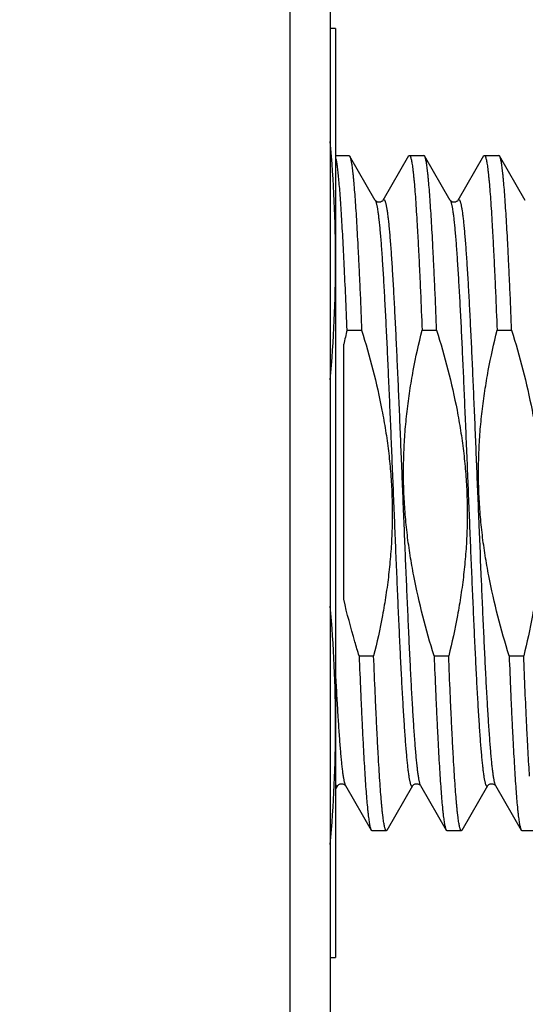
# Model space of a CAD drawing. Header units: inches. Extents: x 0 to 22, y 0 to 17.
# Tile 19 of 91: x 2.291 to 2.479, y 10.034 to 10.398. Entities that reach past the tile are written whole.
import ezdxf

# ---------------------------------------------------------------- set-up
doc = ezdxf.new("R2010")
doc.units = ezdxf.units.IN
doc.header["$LTSCALE"] = 1.21
doc.header["$MEASUREMENT"] = 0
doc.layers.get('0').update_dxf_attribs({"linetype": 'CONTINUOUS'})
doc.layers.add('DIMENSIONS', color=7, linetype='CONTINUOUS')
doc.styles.get("Standard").update_dxf_attribs({"font": 'txt', "width": 0.8})
doc.dimstyles.new('DIMSTYLE_1', dxfattribs={"dimtxt": 0.125, "dimasz": 0.18, "dimexe": 0.18, "dimexo": 0.0625, "dimgap": 0.09, "dimtad": 0, "dimtih": 1, "dimtoh": 1, "dimdec": 3, "dimzin": 4, "dimdsep": 46, "dimtxsty": 'STANDARD', "dimblk": '_FILLED', "dimblk1": '_FILLED', "dimblk2": '_FILLED', "dimcen": 0.09, "dimadec": 0, "dimazin": 0, "dimtp": 0.01, "dimtm": 0.01, "dimtfac": 1, "dimtdec": 3, "dimtofl": 0, "dimtmove": 0, "dimatfit": 3, "dimldrblk": '_FILLED', "dimfxl": 1, "dimtolj": 1, "dimtzin": 4, "dimarcsym": 0})

# ---------------------------------------------------------------- blocks, each defined once
blk = doc.blocks.new('*D33')
at = {"layer": 'DIMENSIONS', "color": 2, "linetype": 'CONTINUOUS'}
for p, q in [((2.9108722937, 12.569996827), (2.9108722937, 12.7788635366)), ((2.726503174, 12.4218790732), (2.9108722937, 12.569996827)), ((2.726503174, 9.7062492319), (2.726503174, 12.4218790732))]:
    blk.add_line(p, q, dxfattribs=at)
at = {"layer": 'DIMENSIONS', "color": 2, "linetype": 'CONTINUOUS', "insert": (2.8483722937, 12.8413635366), "char_height": 0.125, "width": 1.225, "attachment_point": 1, "rotation": 90, "line_spacing_factor": 0.9}
blk.add_mtext('.435{\\Ftxt.shx;\\W1.000000;\\H0.125000; }[11.05]', dxfattribs=at)
blk = doc.blocks.new('_FILLED')
at = {"color": 0, "linetype": 'BYBLOCK'}
blk.add_solid([(0, 0), (-1, 0.1736111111), (-1, -0.1736111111)], dxfattribs=at)

msp = doc.modelspace()

# ---------------------------------------------------------------- linework, layer by layer
at = {"color": 7, "linetype": 'CONTINUOUS'}
for p, q in [((2.391369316, 12.0913635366), (2.391369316, 7.9554535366)), ((2.406369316, 12.0773635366), (2.406369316, 7.9554535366)), ((2.408369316, 10.3948535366), (2.406369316, 10.3948535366)), ((2.408369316, 10.3948535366), (2.408369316, 10.0508535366)), ((2.408369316, 10.3478535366), (2.4132767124, 10.3478535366)), ((2.4132767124, 10.3478535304), (2.4135471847, 10.3476196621)), ((2.4230494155, 10.3311967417), (2.4135471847, 10.3476196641)), ((2.4353934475, 10.3476196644), (2.4258912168, 10.3311967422)), ((2.4353934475, 10.3476196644), (2.4356639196, 10.3478535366)), ((2.4356639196, 10.3478535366), (2.4410537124, 10.3478535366)), ((2.4413241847, 10.3476196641), (2.4410537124, 10.3478535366)), ((2.4508264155, 10.3311967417), (2.4413241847, 10.3476196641)), ((2.4631704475, 10.3476196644), (2.4536682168, 10.3311967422)), ((2.4631704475, 10.3476196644), (2.4634409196, 10.3478535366)), ((2.4634409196, 10.3478535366), (2.4688307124, 10.3478535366)), ((2.4691011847, 10.3476196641), (2.4688307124, 10.3478535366)), ((2.4786034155, 10.3311967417), (2.4691011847, 10.3476196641)), ((2.4230586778, 10.3311813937), (2.4230495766, 10.3311964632)), ((2.4508356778, 10.3311813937), (2.4508265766, 10.3311964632)), ((2.412606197, 10.2831424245), (2.4179959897, 10.2831424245)), ((2.440383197, 10.2831424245), (2.4457729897, 10.2831424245)), ((2.468160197, 10.2831424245), (2.4735499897, 10.2831424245)), ((2.411369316, 10.1834873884), (2.411369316, 10.2779332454)), ((2.4170561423, 10.1625646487), (2.422445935, 10.1625646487)), ((2.4448331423, 10.1625646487), (2.450222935, 10.1625646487)), ((2.4726101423, 10.1625646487), (2.477999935, 10.1625646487)), ((2.408369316, 10.1131424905), (2.4091609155, 10.1145103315)), ((2.4119550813, 10.1145816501), (2.4120027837, 10.1145102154)), ((2.4120027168, 10.114510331), (2.4215049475, 10.0980874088)), ((2.4274356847, 10.0980874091), (2.4369379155, 10.1145103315)), ((2.4397320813, 10.1145816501), (2.4397797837, 10.1145102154)), ((2.4397797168, 10.114510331), (2.4492819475, 10.0980874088)), ((2.4552126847, 10.0980874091), (2.4647149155, 10.1145103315)), ((2.4675090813, 10.1145816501), (2.4675567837, 10.1145102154)), ((2.4675567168, 10.114510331), (2.4770589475, 10.0980874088)), ((2.4215049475, 10.0980874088), (2.4217754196, 10.0978535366)), ((2.4217754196, 10.0978535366), (2.4271652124, 10.0978535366)), ((2.4274356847, 10.0980874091), (2.4271652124, 10.0978535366)), ((2.4492819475, 10.0980874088), (2.4495524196, 10.0978535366)), ((2.4495524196, 10.0978535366), (2.4549422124, 10.0978535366)), ((2.4552126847, 10.0980874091), (2.4549422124, 10.0978535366)), ((2.4770589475, 10.0980874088), (2.4773294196, 10.0978535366)), ((2.4773294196, 10.0978535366), (2.4827192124, 10.0978535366)), ((2.406369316, 10.0508535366), (2.408369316, 10.0508535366))]:
    msp.add_line(p, q, dxfattribs=at)
at = {"color": 9, "linetype": 'CONTINUOUS'}
for p, q in [((2.4117680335, 10.1150682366), (2.4119700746, 10.1145696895)), ((2.4674347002, 10.1147623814), (2.4675567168, 10.1145103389))]:
    msp.add_line(p, q, dxfattribs=at)
at = {"color": 7, "linetype": 'CONTINUOUS'}
for points in [[(2.4258912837, 10.3311968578), (2.4258355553, 10.3311147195), (2.425686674, 10.3309502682), (2.4253886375, 10.3307254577), (2.4249277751, 10.3305283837), (2.4244054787, 10.3304669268), (2.4238949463, 10.3305650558), (2.4234782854, 10.3307720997), (2.4232169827, 10.3309864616), (2.4230886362, 10.3311369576), (2.4230586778, 10.3311813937)], [(2.4536682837, 10.3311968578), (2.4536125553, 10.3311147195), (2.453463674, 10.3309502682), (2.4531656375, 10.3307254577), (2.4527047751, 10.3305283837), (2.4521824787, 10.3304669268), (2.4516719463, 10.3305650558), (2.4512552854, 10.3307720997), (2.4509939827, 10.3309864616), (2.4508656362, 10.3311369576), (2.4508356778, 10.3311813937)], [(2.4091610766, 10.1145106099), (2.4092001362, 10.1145701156), (2.4093284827, 10.1147206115), (2.4095897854, 10.1149349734), (2.4100064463, 10.1151420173), (2.4105169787, 10.1152401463), (2.4110392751, 10.1151786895), (2.4115001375, 10.1149816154)], [(2.4115001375, 10.1149816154), (2.411798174, 10.114756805), (2.4119550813, 10.1145816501)], [(2.4369380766, 10.1145106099), (2.4369771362, 10.1145701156), (2.4371054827, 10.1147206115), (2.4373667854, 10.1149349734), (2.4377834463, 10.1151420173), (2.4382939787, 10.1152401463), (2.4388162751, 10.1151786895), (2.4392771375, 10.1149816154)], [(2.4392771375, 10.1149816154), (2.439575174, 10.114756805), (2.4397320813, 10.1145816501)], [(2.4647150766, 10.1145106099), (2.4647541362, 10.1145701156), (2.4648824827, 10.1147206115), (2.4651437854, 10.1149349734), (2.4655604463, 10.1151420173), (2.4660709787, 10.1152401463), (2.4665932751, 10.1151786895), (2.4670541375, 10.1149816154)], [(2.4670541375, 10.1149816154), (2.467352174, 10.114756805), (2.4675090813, 10.1145816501)]]:
    msp.add_lwpolyline(points, dxfattribs=at)
for centre, radius, start, end in [((1.9068569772, 10.3084227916), 0.501514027, 0.0492108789, 5.0986937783), ((2.402292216, 10.3451444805), 0.0063870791, 16.1970900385, 17.9228116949), ((1.9068588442, 10.309284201), 0.5015121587, 354.9015249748, 359.9507981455), ((2.683578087, 10.2160507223), 0.2791541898, 166.0934373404, 167.1923528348), ((1.9068569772, 10.1364227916), 0.501514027, 0.0492108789, 5.0986937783), ((1.9068588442, 10.137284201), 0.5015121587, 354.9015249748, 359.9507981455)]:
    msp.add_arc(centre, radius, start, end, dxfattribs=at)
at = {"color": 9, "linetype": 'CONTINUOUS'}
for centre, radius, start, end in [((2.4134259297, 10.115331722), 0.0016432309, 207.6287302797, 209.9907061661), ((2.441181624, 10.1153199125), 0.0016188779, 207.8744121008, 210.0058192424)]:
    msp.add_arc(centre, radius, start, end, dxfattribs=at)
at = {"color": 7, "linetype": 'CONTINUOUS'}
for points, knots in [([(2.412606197, 10.2831424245), (2.4124380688, 10.2873067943), (2.4121055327, 10.2952971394), (2.411588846, 10.3067207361), (2.411146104, 10.3155342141), (2.4107872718, 10.3219610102), (2.4105272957, 10.3262734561), (2.4102675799, 10.3302248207), (2.4100081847, 10.3338013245), (2.4097492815, 10.3369905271), (2.4094909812, 10.3397813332), (2.4092675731, 10.3418526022), (2.4090858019, 10.3433026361), (2.4089559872, 10.3442338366), (2.408826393, 10.345059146), (2.4086970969, 10.3457779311), (2.4085681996, 10.3463896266), (2.4084741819, 10.3467596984), (2.4084257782, 10.3469261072)], [0, 0, 0, 0, 0.1954857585, 0.3751048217, 0.5363616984, 0.6093935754, 0.6770175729, 0.7390001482, 0.7951281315, 0.8452098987, 0.8890768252, 0.9265852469, 0.942918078, 0.9576202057, 0.9706830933, 0.982100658, 0.9918712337, 1, 1, 1, 1]), ([(2.4135471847, 10.3476196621), (2.4135726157, 10.3475756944), (2.4136224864, 10.3474764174), (2.4136912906, 10.3473093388), (2.4137602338, 10.3471117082), (2.413857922, 10.3467886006), (2.4139772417, 10.3463070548), (2.414114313, 10.3456365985), (2.4142518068, 10.3448449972), (2.4143896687, 10.3439329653), (2.4145277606, 10.3429013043), (2.4146660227, 10.3417510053), (2.4148044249, 10.3404831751), (2.4149965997, 10.3385620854), (2.4152337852, 10.3358767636), (2.4155092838, 10.3323211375), (2.4157852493, 10.3283327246), (2.4160615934, 10.3239272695), (2.4163381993, 10.319122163), (2.4166150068, 10.3139363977), (2.4168919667, 10.3083904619), (2.4171690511, 10.302506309), (2.4175469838, 10.2940530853), (2.41781751, 10.2875631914), (2.4179959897, 10.2831424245)], [0, 0, 0, 0, 0.0023549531, 0.0051420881, 0.0083731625, 0.0120554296, 0.0207890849, 0.0313619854, 0.0437787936, 0.0580359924, 0.0741254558, 0.0920355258, 0.1117511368, 0.1332554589, 0.1815486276, 0.2367342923, 0.2986007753, 0.3669080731, 0.4413894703, 0.521753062, 0.6076829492, 0.6988416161, 0.7948683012, 1, 1, 1, 1]), ([(2.4356639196, 10.3478535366), (2.4356762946, 10.3478535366), (2.4357017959, 10.3478504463), (2.4357393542, 10.3478368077), (2.4357765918, 10.3478143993), (2.4358289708, 10.3477703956), (2.435893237, 10.347691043), (2.435965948, 10.3475675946), (2.4360387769, 10.3474101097), (2.4361117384, 10.3472184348), (2.4361848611, 10.3469923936), (2.4362884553, 10.3466237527), (2.4364149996, 10.3460758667), (2.436560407, 10.3453145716), (2.4367062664, 10.3444172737), (2.4368525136, 10.3433849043), (2.4369990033, 10.3422185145), (2.4371456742, 10.3409193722), (2.4372924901, 10.3394888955), (2.43749626, 10.3373243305), (2.4377477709, 10.33430295), (2.4380400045, 10.3303080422), (2.4383327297, 10.3258350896), (2.4386258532, 10.3209039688), (2.438919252, 10.315536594), (2.4392128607, 10.3097568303), (2.4395066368, 10.3035903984), (2.4399080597, 10.2946763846), (2.4401943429, 10.2878201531), (2.440383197, 10.2831424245)], [0, 0, 0, 0, 0.0005704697, 0.0011714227, 0.0018290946, 0.002563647, 0.0043150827, 0.0065008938, 0.0091571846, 0.0123033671, 0.0159505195, 0.0201053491, 0.0299522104, 0.0418599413, 0.0558298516, 0.0718550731, 0.089923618, 0.1100194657, 0.1321230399, 0.1562121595, 0.210243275, 0.2718825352, 0.340862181, 0.4168798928, 0.4996008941, 0.5886596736, 0.6836623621, 0.7841872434, 1, 1, 1, 1]), ([(2.4457729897, 10.2831424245), (2.4455945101, 10.287563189), (2.4453239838, 10.2940530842), (2.4449460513, 10.3025063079), (2.4446689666, 10.308390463), (2.4443920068, 10.313936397), (2.4441151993, 10.3191221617), (2.4438385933, 10.3239272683), (2.4435622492, 10.3283327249), (2.4432862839, 10.33232114), (2.4430107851, 10.3358767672), (2.4427736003, 10.3385620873), (2.4425814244, 10.3404831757), (2.4424430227, 10.3417510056), (2.4423047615, 10.3429013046), (2.4421666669, 10.3439329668), (2.4420288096, 10.3448449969), (2.4418913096, 10.3456365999), (2.4417542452, 10.3463070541), (2.4416349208, 10.3467885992), (2.4415372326, 10.3471117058), (2.4414682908, 10.3473093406), (2.4413994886, 10.3474764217), (2.4413496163, 10.3475756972), (2.4413241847, 10.3476196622)], [0, 0, 0, 0, 0.2051315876, 0.3011584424, 0.3923170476, 0.4782469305, 0.5586105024, 0.6330918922, 0.7013992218, 0.7632657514, 0.8184514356, 0.8667445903, 0.8882488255, 0.9079644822, 0.9258745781, 0.9419639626, 0.9562212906, 0.9686379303, 0.9792109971, 0.987944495, 0.9916267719, 0.9948579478, 0.9976451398, 1, 1, 1, 1]), ([(2.4634409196, 10.3478535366), (2.4634532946, 10.3478535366), (2.4634787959, 10.3478504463), (2.4635163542, 10.3478368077), (2.4635535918, 10.3478143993), (2.4636059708, 10.3477703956), (2.463670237, 10.347691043), (2.463742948, 10.3475675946), (2.4638157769, 10.3474101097), (2.4638887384, 10.3472184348), (2.4639618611, 10.3469923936), (2.4640654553, 10.3466237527), (2.4641919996, 10.3460758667), (2.464337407, 10.3453145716), (2.4644832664, 10.3444172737), (2.4646295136, 10.3433849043), (2.4647760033, 10.3422185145), (2.4649226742, 10.3409193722), (2.4650694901, 10.3394888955), (2.46527326, 10.3373243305), (2.4655247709, 10.33430295), (2.4658170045, 10.3303080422), (2.4661097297, 10.3258350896), (2.4664028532, 10.3209039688), (2.466696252, 10.315536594), (2.4669898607, 10.3097568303), (2.4672836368, 10.3035903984), (2.4676850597, 10.2946763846), (2.4679713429, 10.2878201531), (2.468160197, 10.2831424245)], [0, 0, 0, 0, 0.0005704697, 0.0011714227, 0.0018290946, 0.002563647, 0.0043150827, 0.0065008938, 0.0091571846, 0.0123033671, 0.0159505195, 0.0201053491, 0.0299522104, 0.0418599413, 0.0558298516, 0.0718550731, 0.089923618, 0.1100194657, 0.1321230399, 0.1562121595, 0.210243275, 0.2718825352, 0.340862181, 0.4168798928, 0.4996008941, 0.5886596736, 0.6836623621, 0.7841872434, 1, 1, 1, 1]), ([(2.4735499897, 10.2831424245), (2.4733715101, 10.287563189), (2.4731009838, 10.2940530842), (2.4727230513, 10.3025063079), (2.4724459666, 10.308390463), (2.4721690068, 10.313936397), (2.4718921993, 10.3191221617), (2.4716155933, 10.3239272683), (2.4713392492, 10.3283327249), (2.4710632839, 10.33232114), (2.4707877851, 10.3358767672), (2.4705506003, 10.3385620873), (2.4703584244, 10.3404831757), (2.4702200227, 10.3417510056), (2.4700817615, 10.3429013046), (2.4699436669, 10.3439329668), (2.4698058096, 10.3448449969), (2.4696683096, 10.3456365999), (2.4695312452, 10.3463070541), (2.4694119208, 10.3467885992), (2.4693142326, 10.3471117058), (2.4692452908, 10.3473093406), (2.4691764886, 10.3474764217), (2.4691266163, 10.3475756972), (2.4691011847, 10.3476196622)], [0, 0, 0, 0, 0.2051315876, 0.3011584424, 0.3923170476, 0.4782469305, 0.5586105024, 0.6330918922, 0.7013992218, 0.7632657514, 0.8184514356, 0.8667445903, 0.8882488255, 0.9079644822, 0.9258745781, 0.9419639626, 0.9562212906, 0.9686379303, 0.9792109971, 0.987944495, 0.9916267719, 0.9948579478, 0.9976451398, 1, 1, 1, 1]), ([(2.4179959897, 10.2831424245), (2.4195029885, 10.2782723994), (2.4223034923, 10.2684644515), (2.4251310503, 10.2560288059), (2.4268998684, 10.2459857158), (2.4279594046, 10.2384104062), (2.428733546, 10.2308004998), (2.4292083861, 10.2231659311), (2.4293755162, 10.2155183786), (2.4292329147, 10.2078703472), (2.4287851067, 10.2002341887), (2.4280426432, 10.1926212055), (2.4270209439, 10.1850407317), (2.4253118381, 10.1749875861), (2.4236705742, 10.1675130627), (2.422445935, 10.1625646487)], [0, 0, 0, 0, 0.1249959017, 0.2499867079, 0.3124889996, 0.3749911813, 0.4374932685, 0.4999952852, 0.562497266, 0.6249992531, 0.6875012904, 0.75000342, 0.8125056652, 0.8750080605, 1, 1, 1, 1]), ([(2.4448331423, 10.1625646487), (2.4433261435, 10.1674346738), (2.4405256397, 10.1772426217), (2.4376980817, 10.1896782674), (2.4359292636, 10.1997213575), (2.4348697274, 10.207296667), (2.434095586, 10.2149065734), (2.4336207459, 10.222541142), (2.4334536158, 10.2301886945), (2.4335962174, 10.2378367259), (2.4340440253, 10.2454728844), (2.4347864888, 10.2530858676), (2.4358081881, 10.2606663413), (2.4375172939, 10.2707194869), (2.4391585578, 10.2781940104), (2.440383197, 10.2831424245)], [0, 0, 0, 0, 0.1249959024, 0.2499867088, 0.3124890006, 0.3749911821, 0.437493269, 0.4999952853, 0.5624972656, 0.6249992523, 0.6875012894, 0.7500034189, 0.812505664, 0.8750080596, 1, 1, 1, 1]), ([(2.4457729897, 10.2831424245), (2.4472799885, 10.2782723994), (2.4500804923, 10.2684644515), (2.4529080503, 10.2560288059), (2.4546768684, 10.2459857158), (2.4557364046, 10.2384104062), (2.456510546, 10.2308004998), (2.4569853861, 10.2231659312), (2.4571525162, 10.2155183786), (2.4570099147, 10.2078703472), (2.4565621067, 10.2002341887), (2.4558196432, 10.1926212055), (2.4547979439, 10.1850407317), (2.4530888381, 10.1749875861), (2.4514475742, 10.1675130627), (2.450222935, 10.1625646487)], [0, 0, 0, 0, 0.1249959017, 0.2499867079, 0.3124889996, 0.3749911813, 0.4374932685, 0.4999952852, 0.5624972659, 0.6249992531, 0.6875012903, 0.75000342, 0.8125056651, 0.8750080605, 1, 1, 1, 1]), ([(2.4726101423, 10.1625646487), (2.4711031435, 10.1674346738), (2.4683026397, 10.1772426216), (2.4654750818, 10.1896782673), (2.4637062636, 10.1997213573), (2.4626467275, 10.2072966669), (2.461872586, 10.2149065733), (2.4613977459, 10.222541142), (2.4612306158, 10.2301886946), (2.4613732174, 10.237836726), (2.4618210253, 10.2454728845), (2.4625634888, 10.2530858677), (2.4635851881, 10.2606663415), (2.465294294, 10.270719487), (2.4669355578, 10.2781940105), (2.468160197, 10.2831424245)], [0, 0, 0, 0, 0.1249959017, 0.2499867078, 0.3124889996, 0.3749911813, 0.4374932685, 0.4999952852, 0.562497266, 0.6249992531, 0.6875012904, 0.7500034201, 0.8125056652, 0.8750080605, 1, 1, 1, 1]), ([(2.4735499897, 10.2831424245), (2.4750569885, 10.2782723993), (2.4778574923, 10.2684644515), (2.4806850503, 10.2560288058), (2.4824538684, 10.2459857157), (2.4835134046, 10.2384104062), (2.484287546, 10.2308004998), (2.4847623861, 10.2231659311), (2.4849295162, 10.2155183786), (2.4847869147, 10.2078703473), (2.4843391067, 10.2002341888), (2.4835966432, 10.1926212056), (2.482574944, 10.1850407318), (2.4808658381, 10.1749875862), (2.4792245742, 10.1675130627), (2.477999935, 10.1625646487)], [0, 0, 0, 0, 0.1249959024, 0.2499867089, 0.3124890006, 0.3749911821, 0.437493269, 0.4999952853, 0.5624972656, 0.6249992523, 0.6875012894, 0.7500034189, 0.812505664, 0.8750080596, 1, 1, 1, 1]), ([(2.4170561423, 10.1625646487), (2.4165219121, 10.1642910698), (2.414439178, 10.1712125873), (2.4125898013, 10.1782056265), (2.411369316, 10.1834873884)], [0, 0, 0, 0, 0.250021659, 1, 1, 1, 1]), ([(2.4170561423, 10.1625646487), (2.4172346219, 10.158143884), (2.4175051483, 10.1516539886), (2.4178830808, 10.1432007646), (2.4181601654, 10.1373166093), (2.4184371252, 10.1317706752), (2.4187139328, 10.1265849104), (2.4189905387, 10.1217798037), (2.4192668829, 10.1173743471), (2.4195428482, 10.113385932), (2.419818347, 10.1098303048), (2.4200555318, 10.1071449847), (2.4202477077, 10.1052238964), (2.4203861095, 10.1039560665), (2.4205243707, 10.1028057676), (2.4206624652, 10.1017741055), (2.4208003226, 10.1008620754), (2.4209378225, 10.1000704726), (2.421074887, 10.0994000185), (2.4211942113, 10.0989184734), (2.4212918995, 10.0985953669), (2.4213608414, 10.0983977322), (2.4214296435, 10.0982306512), (2.4214795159, 10.0981313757), (2.4215049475, 10.0980874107)], [0, 0, 0, 0, 0.2051315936, 0.3011584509, 0.3923170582, 0.4782469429, 0.5586105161, 0.6330919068, 0.7013992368, 0.7632657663, 0.8184514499, 0.8667446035, 0.888248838, 0.9079644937, 0.9258745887, 0.9419639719, 0.9562212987, 0.968637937, 0.9792110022, 0.9879444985, 0.9916267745, 0.9948579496, 0.9976451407, 1, 1, 1, 1]), ([(2.4271652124, 10.0978535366), (2.4271528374, 10.0978535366), (2.4271273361, 10.0978566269), (2.4270897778, 10.0978702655), (2.4270525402, 10.0978926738), (2.4270001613, 10.0979366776), (2.4269358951, 10.0980160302), (2.426863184, 10.0981394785), (2.4267903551, 10.0982969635), (2.4267173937, 10.0984886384), (2.426644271, 10.0987146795), (2.4265406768, 10.0990833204), (2.4264141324, 10.0996312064), (2.426268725, 10.1003925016), (2.4261228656, 10.1012897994), (2.4259766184, 10.1023221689), (2.4258301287, 10.1034885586), (2.4256834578, 10.104787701), (2.4255366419, 10.1062181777), (2.425332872, 10.1083827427), (2.4250813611, 10.1114041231), (2.4247891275, 10.115399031), (2.4244964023, 10.1198719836), (2.4242032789, 10.1248031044), (2.42390988, 10.1301704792), (2.4236162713, 10.1359502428), (2.4233224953, 10.1421166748), (2.4229210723, 10.1510306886), (2.4226347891, 10.15788692), (2.422445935, 10.1625646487)], [0, 0, 0, 0, 0.0005704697, 0.0011714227, 0.0018290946, 0.002563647, 0.0043150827, 0.0065008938, 0.0091571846, 0.0123033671, 0.0159505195, 0.0201053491, 0.0299522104, 0.0418599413, 0.0558298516, 0.0718550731, 0.089923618, 0.1100194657, 0.1321230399, 0.1562121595, 0.210243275, 0.2718825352, 0.340862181, 0.4168798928, 0.4996008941, 0.5886596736, 0.6836623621, 0.7841872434, 1, 1, 1, 1]), ([(2.4448331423, 10.1625646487), (2.4450116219, 10.158143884), (2.4452821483, 10.1516539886), (2.4456600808, 10.1432007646), (2.4459371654, 10.1373166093), (2.4462141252, 10.1317706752), (2.4464909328, 10.1265849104), (2.4467675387, 10.1217798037), (2.4470438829, 10.1173743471), (2.4473198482, 10.113385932), (2.447595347, 10.1098303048), (2.4478325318, 10.1071449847), (2.4480247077, 10.1052238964), (2.4481631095, 10.1039560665), (2.4483013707, 10.1028057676), (2.4484394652, 10.1017741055), (2.4485773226, 10.1008620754), (2.4487148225, 10.1000704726), (2.448851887, 10.0994000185), (2.4489712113, 10.0989184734), (2.4490688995, 10.0985953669), (2.4491378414, 10.0983977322), (2.4492066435, 10.0982306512), (2.4492565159, 10.0981313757), (2.4492819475, 10.0980874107)], [0, 0, 0, 0, 0.2051315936, 0.3011584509, 0.3923170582, 0.4782469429, 0.5586105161, 0.6330919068, 0.7013992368, 0.7632657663, 0.8184514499, 0.8667446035, 0.888248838, 0.9079644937, 0.9258745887, 0.9419639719, 0.9562212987, 0.968637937, 0.9792110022, 0.9879444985, 0.9916267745, 0.9948579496, 0.9976451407, 1, 1, 1, 1]), ([(2.4549422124, 10.0978535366), (2.4549298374, 10.0978535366), (2.4549043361, 10.0978566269), (2.4548667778, 10.0978702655), (2.4548295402, 10.0978926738), (2.4547771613, 10.0979366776), (2.4547128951, 10.0980160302), (2.454640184, 10.0981394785), (2.4545673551, 10.0982969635), (2.4544943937, 10.0984886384), (2.454421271, 10.0987146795), (2.4543176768, 10.0990833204), (2.4541911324, 10.0996312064), (2.454045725, 10.1003925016), (2.4538998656, 10.1012897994), (2.4537536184, 10.1023221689), (2.4536071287, 10.1034885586), (2.4534604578, 10.104787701), (2.4533136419, 10.1062181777), (2.453109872, 10.1083827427), (2.4528583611, 10.1114041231), (2.4525661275, 10.115399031), (2.4522734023, 10.1198719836), (2.4519802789, 10.1248031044), (2.45168688, 10.1301704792), (2.4513932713, 10.1359502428), (2.4510994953, 10.1421166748), (2.4506980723, 10.1510306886), (2.4504117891, 10.15788692), (2.450222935, 10.1625646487)], [0, 0, 0, 0, 0.0005704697, 0.0011714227, 0.0018290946, 0.002563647, 0.0043150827, 0.0065008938, 0.0091571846, 0.0123033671, 0.0159505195, 0.0201053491, 0.0299522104, 0.0418599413, 0.0558298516, 0.0718550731, 0.089923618, 0.1100194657, 0.1321230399, 0.1562121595, 0.210243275, 0.2718825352, 0.340862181, 0.4168798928, 0.4996008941, 0.5886596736, 0.6836623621, 0.7841872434, 1, 1, 1, 1]), ([(2.4726101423, 10.1625646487), (2.4727886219, 10.158143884), (2.4730591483, 10.1516539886), (2.4734370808, 10.1432007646), (2.4737141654, 10.1373166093), (2.4739911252, 10.1317706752), (2.4742679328, 10.1265849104), (2.4745445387, 10.1217798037), (2.4748208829, 10.1173743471), (2.4750968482, 10.113385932), (2.475372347, 10.1098303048), (2.4756095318, 10.1071449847), (2.4758017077, 10.1052238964), (2.4759401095, 10.1039560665), (2.4760783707, 10.1028057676), (2.4762164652, 10.1017741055), (2.4763543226, 10.1008620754), (2.4764918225, 10.1000704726), (2.476628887, 10.0994000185), (2.4767482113, 10.0989184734), (2.4768458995, 10.0985953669), (2.4769148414, 10.0983977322), (2.4769836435, 10.0982306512), (2.4770335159, 10.0981313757), (2.4770589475, 10.0980874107)], [0, 0, 0, 0, 0.2051315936, 0.3011584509, 0.3923170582, 0.4782469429, 0.5586105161, 0.6330919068, 0.7013992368, 0.7632657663, 0.8184514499, 0.8667446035, 0.888248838, 0.9079644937, 0.9258745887, 0.9419639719, 0.9562212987, 0.968637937, 0.9792110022, 0.9879444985, 0.9916267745, 0.9948579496, 0.9976451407, 1, 1, 1, 1]), ([(2.4801757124, 10.1179777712), (2.4800808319, 10.1194375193), (2.4798925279, 10.1224839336), (2.4796218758, 10.1272383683), (2.4793510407, 10.1323545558), (2.4789794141, 10.1398418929), (2.4785199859, 10.1499496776), (2.4781746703, 10.1582366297), (2.477999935, 10.1625646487)], [0, 0, 0, 0, 0.098306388, 0.2051175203, 0.3200284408, 0.4426099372, 0.7089073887, 1, 1, 1, 1])]:
    msp.add_open_spline(points, degree=3, knots=knots, dxfattribs=at)
at = {"color": 9, "linetype": 'CONTINUOUS'}
for points, knots in [([(2.4230495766, 10.3311964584), (2.4230905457, 10.3311256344), (2.4231696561, 10.3309594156), (2.4232763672, 10.3306726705), (2.4233834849, 10.3303215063), (2.4234909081, 10.3299060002), (2.4235985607, 10.3294261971), (2.4237063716, 10.3288823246), (2.4238143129, 10.328274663), (2.4239649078, 10.3273388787), (2.4241504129, 10.3260119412), (2.4243652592, 10.3242330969), (2.424580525, 10.3222101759), (2.4247961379, 10.3199480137), (2.4250119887, 10.3174520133), (2.4252280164, 10.3147281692), (2.4254441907, 10.3117830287), (2.4257417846, 10.3074351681), (2.4261098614, 10.3015043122), (2.4265399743, 10.2938329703), (2.4269706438, 10.285478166), (2.4274017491, 10.2765203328), (2.4278331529, 10.2670457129), (2.428264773, 10.2571455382), (2.4286965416, 10.2469151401), (2.4291284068, 10.2364530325), (2.429560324, 10.2258599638), (2.4299922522, 10.2152379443), (2.430424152, 10.2046892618), (2.4308559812, 10.1943154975), (2.4312876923, 10.1842165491), (2.4317192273, 10.1744896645), (2.4321505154, 10.1652285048), (2.4325814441, 10.1565222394), (2.4330119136, 10.1484546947), (2.4333793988, 10.1421672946), (2.4336761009, 10.1375146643), (2.4338923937, 10.1343276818), (2.434108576, 10.1313539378), (2.4343246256, 10.1286005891), (2.4345405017, 10.126074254), (2.434756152, 10.1237810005), (2.434971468, 10.1217263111), (2.4351863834, 10.1199150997), (2.4353718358, 10.1185608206), (2.435522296, 10.1176028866), (2.4356302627, 10.1169784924), (2.435738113, 10.1164178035), (2.4358458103, 10.1159211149), (2.4359533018, 10.1154886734), (2.4360605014, 10.1151205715), (2.4361673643, 10.1148169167), (2.4362608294, 10.1146058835), (2.4363374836, 10.1144711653), (2.4363914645, 10.1143925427), (2.4364455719, 10.1143299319), (2.4365000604, 10.1142832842), (2.4365553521, 10.1142527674), (2.4366117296, 10.1142391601), (2.4366684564, 10.1142433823), (2.4367243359, 10.1142650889), (2.4367791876, 10.1143032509), (2.4368334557, 10.1143574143), (2.4368874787, 10.1144275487), (2.4369209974, 10.1144811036), (2.4369379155, 10.1145103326)], [0, 0, 0, 0, 0.0011252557, 0.0025245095, 0.0042054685, 0.0061719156, 0.0084255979, 0.0109672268, 0.0137966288, 0.0169130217, 0.024002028, 0.0322213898, 0.0415540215, 0.0519791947, 0.0634730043, 0.0760088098, 0.0895570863, 0.1040857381, 0.1359438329, 0.171279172, 0.2097535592, 0.2509981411, 0.2946169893, 0.3401911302, 0.3872826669, 0.4354389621, 0.4841970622, 0.5330882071, 0.5816423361, 0.6293926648, 0.6758801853, 0.7206580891, 0.7632961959, 0.803385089, 0.8405400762, 0.8744051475, 0.8900015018, 0.9046566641, 0.9183358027, 0.9310065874, 0.9426391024, 0.9532062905, 0.96268396, 0.9710508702, 0.9782894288, 0.9814812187, 0.9843862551, 0.9870036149, 0.98933307, 0.9913750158, 0.9931307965, 0.994603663, 0.9957999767, 0.9962983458, 0.9967334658, 0.9971095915, 0.9974333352, 0.9977150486, 0.9979702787, 0.9982196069, 0.9984850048, 0.9987849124, 0.9991322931, 0.9995355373, 1, 1, 1, 1]), ([(2.4258912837, 10.3311968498), (2.4259081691, 10.3312260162), (2.4259416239, 10.3312794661), (2.4259955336, 10.3313494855), (2.4260496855, 10.3314035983), (2.4261044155, 10.3314417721), (2.4261601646, 10.3314635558), (2.4262167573, 10.3314679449), (2.4262730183, 10.3314545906), (2.4263282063, 10.3314243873), (2.4263825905, 10.331378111), (2.4264365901, 10.3313159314), (2.4264904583, 10.3312378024), (2.4265669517, 10.3311038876), (2.426660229, 10.3308940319), (2.4267668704, 10.3305919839), (2.4268738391, 10.3302257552), (2.4269811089, 10.3297954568), (2.4270885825, 10.3293011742), (2.4271962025, 10.3287431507), (2.4273039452, 10.3281216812), (2.4274540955, 10.3271681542), (2.4276391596, 10.3258199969), (2.4278536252, 10.3240168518), (2.4280684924, 10.3219711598), (2.4282836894, 10.3196877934), (2.4284991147, 10.3171721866), (2.4287147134, 10.3144303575), (2.4289304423, 10.3114688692), (2.4291462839, 10.3082948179), (2.4294423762, 10.3036605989), (2.4298091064, 10.2973973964), (2.4302386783, 10.2893599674), (2.4306687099, 10.2806848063), (2.4310991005, 10.2714550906), (2.4315297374, 10.2617593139), (2.4319605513, 10.2516904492), (2.4323914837, 10.2413450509), (2.4328224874, 10.2308223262), (2.4332535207, 10.2202231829), (2.4336845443, 10.2096492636), (2.434115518, 10.1992019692), (2.4345463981, 10.1889814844), (2.4349771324, 10.1790858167), (2.4354076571, 10.1696098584), (2.4358378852, 10.1606444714), (2.4362677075, 10.1522756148), (2.4366969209, 10.1445835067), (2.4371253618, 10.1376418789), (2.4374936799, 10.1323579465), (2.4377923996, 10.1285557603), (2.4380078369, 10.1260383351), (2.4382230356, 10.123753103), (2.4384379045, 10.1217055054), (2.4386523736, 10.1199004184), (2.4388374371, 10.1185506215), (2.4389875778, 10.1175957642), (2.4390953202, 10.1169732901), (2.4392029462, 10.1164142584), (2.4393104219, 10.1159189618), (2.439417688, 10.1154876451), (2.4395246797, 10.1151204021), (2.4396312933, 10.1148173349), (2.4397099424, 10.1146398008), (2.4397505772, 10.1145630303)], [0, 0, 0, 0, 0.000463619, 0.0008662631, 0.0012132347, 0.0015128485, 0.0017779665, 0.0020268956, 0.0022814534, 0.0025621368, 0.002884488, 0.0032588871, 0.003691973, 0.004187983, 0.0053785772, 0.0068445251, 0.0085922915, 0.0106249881, 0.0129440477, 0.0155499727, 0.0184423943, 0.0216204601, 0.0288284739, 0.0371606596, 0.0465995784, 0.0571243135, 0.068710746, 0.0813320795, 0.0949587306, 0.1095585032, 0.1250969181, 0.1588396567, 0.1958658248, 0.235822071, 0.2783266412, 0.3229731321, 0.369334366, 0.4169666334, 0.4654139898, 0.5142126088, 0.562895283, 0.6109959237, 0.6580540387, 0.7036192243, 0.7472554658, 0.7885453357, 0.8270941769, 0.8625339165, 0.8945266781, 0.9227684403, 0.9353978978, 0.9469926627, 0.9575258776, 0.9669735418, 0.9753145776, 0.9825315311, 0.9857141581, 0.988611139, 0.9912215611, 0.9935452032, 0.9955824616, 0.997334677, 0.9988050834, 1, 1, 1, 1]), ([(2.4508265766, 10.3311964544), (2.450867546, 10.3311256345), (2.4509466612, 10.330959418), (2.4510533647, 10.3306726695), (2.4511604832, 10.3303215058), (2.4512679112, 10.3299060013), (2.4513755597, 10.3294261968), (2.4514833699, 10.3288823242), (2.4515913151, 10.3282746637), (2.4517419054, 10.3273388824), (2.4519274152, 10.3260119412), (2.4521422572, 10.3242330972), (2.4523575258, 10.3222101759), (2.4525731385, 10.3199480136), (2.4527889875, 10.3174520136), (2.4530050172, 10.3147281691), (2.4532211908, 10.3117830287), (2.4535187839, 10.3074351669), (2.4538868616, 10.3015043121), (2.4543169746, 10.2938329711), (2.4547476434, 10.2854781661), (2.4551787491, 10.2765203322), (2.4556101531, 10.2670457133), (2.4560417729, 10.2571455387), (2.4564735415, 10.2469151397), (2.4569054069, 10.2364530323), (2.457337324, 10.2258599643), (2.4577692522, 10.2152379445), (2.458201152, 10.2046892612), (2.4586329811, 10.1943154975), (2.4590646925, 10.1842165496), (2.4594962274, 10.1744896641), (2.4599275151, 10.1652285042), (2.4603584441, 10.1565222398), (2.4607889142, 10.148454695), (2.4611563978, 10.142167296), (2.4614531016, 10.1375146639), (2.4616693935, 10.1343276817), (2.4618855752, 10.131353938), (2.4621016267, 10.1286005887), (2.4623175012, 10.1260742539), (2.4625331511, 10.1237810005), (2.4627484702, 10.1217263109), (2.462963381, 10.1199150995), (2.4631488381, 10.1185608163), (2.4632992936, 10.117602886), (2.4634072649, 10.1169784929), (2.4635151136, 10.1164178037), (2.463622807, 10.1159211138), (2.4637303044, 10.1154886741), (2.4638375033, 10.1151205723), (2.463944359, 10.1148169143), (2.4640378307, 10.1146058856), (2.4641144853, 10.1144711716), (2.4641684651, 10.1143925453), (2.4642225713, 10.1143299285), (2.4642770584, 10.1142832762), (2.464332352, 10.114252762), (2.464388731, 10.1142391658), (2.4644454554, 10.1142433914), (2.4645013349, 10.1142650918), (2.4645561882, 10.1143032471), (2.4646104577, 10.1143574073), (2.4646644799, 10.1144275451), (2.4646979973, 10.1144811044), (2.4647149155, 10.1145103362)], [0, 0, 0, 0, 0.0011252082, 0.002524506, 0.0042054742, 0.0061718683, 0.0084255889, 0.0109672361, 0.0137965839, 0.016913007, 0.0240019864, 0.0322214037, 0.041553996, 0.0519791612, 0.0634730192, 0.0760087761, 0.0895570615, 0.1040857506, 0.1359438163, 0.1712791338, 0.2097535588, 0.250998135, 0.2946169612, 0.3401911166, 0.3872826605, 0.4354389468, 0.4841970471, 0.5330881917, 0.5816423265, 0.6293926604, 0.6758801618, 0.720658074, 0.7632962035, 0.8033850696, 0.8405400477, 0.8744051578, 0.8900014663, 0.9046566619, 0.9183358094, 0.9310065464, 0.9426391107, 0.953206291, 0.9626839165, 0.9710508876, 0.9782894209, 0.9814812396, 0.9843862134, 0.9870036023, 0.9893330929, 0.9913749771, 0.9931307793, 0.9946036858, 0.9957999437, 0.9962983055, 0.996733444, 0.997109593, 0.9974333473, 0.9977150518, 0.9979702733, 0.9982196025, 0.9984849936, 0.9987848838, 0.9991322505, 0.999535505, 1, 1, 1, 1]), ([(2.4536682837, 10.3311968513), (2.4536850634, 10.3312258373), (2.4537183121, 10.3312789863), (2.4537718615, 10.3313486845), (2.4538256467, 10.3314026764), (2.4538799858, 10.3314409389), (2.4539353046, 10.3314630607), (2.4539914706, 10.3314680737), (2.4540473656, 10.3314555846), (2.4541022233, 10.3314264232), (2.4541562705, 10.3313813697), (2.454209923, 10.3313206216), (2.4542634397, 10.3312441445), (2.454339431, 10.3311128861), (2.4544320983, 10.3309068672), (2.4545380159, 10.3306100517), (2.4546442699, 10.3302499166), (2.4547508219, 10.3298265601), (2.4548575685, 10.3293400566), (2.4549644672, 10.3287906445), (2.4550714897, 10.3281786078), (2.4552206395, 10.3272392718), (2.4554044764, 10.3259108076), (2.4556174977, 10.3241335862), (2.4558309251, 10.3221167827), (2.4560446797, 10.3198651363), (2.4562586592, 10.3173839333), (2.4564728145, 10.3146790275), (2.4566870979, 10.3117568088), (2.4569014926, 10.308624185), (2.4571956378, 10.3040489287), (2.4575599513, 10.2978632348), (2.4579866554, 10.2899222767), (2.4584138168, 10.28134678), (2.4588413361, 10.2722178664), (2.4592691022, 10.2626218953), (2.4596970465, 10.2526496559), (2.4601251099, 10.2423954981), (2.46055325, 10.231956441), (2.4609814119, 10.221431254), (2.4615483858, 10.2075127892), (2.4621151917, 10.1938101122), (2.4626936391, 10.1804533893), (2.4631213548, 10.1709747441), (2.4635487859, 10.1619869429), (2.4639758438, 10.153575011), (2.4644023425, 10.145818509), (2.4648281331, 10.1387907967), (2.4651937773, 10.1334214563), (2.4654900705, 10.1295400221), (2.4657041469, 10.1269551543), (2.4659180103, 10.1245972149), (2.466131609, 10.1224717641), (2.4663448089, 10.1205837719), (2.4665575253, 10.1189376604), (2.4667415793, 10.1177198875), (2.4668913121, 10.1168701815), (2.4669982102, 10.1163257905), (2.4671049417, 10.1158443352), (2.4672114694, 10.1154260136), (2.4673177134, 10.1150710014), (2.4673950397, 10.1148577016), (2.4674347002, 10.1147623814)], [0, 0, 0, 0, 0.0004612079, 0.0008621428, 0.0012079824, 0.0015068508, 0.0017712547, 0.0020189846, 0.0022713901, 0.0025487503, 0.0028666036, 0.0032353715, 0.0036617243, 0.0041499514, 0.0053220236, 0.006765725, 0.0084874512, 0.0104904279, 0.0127762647, 0.0153453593, 0.0181974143, 0.0213317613, 0.0284420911, 0.0366636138, 0.0459792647, 0.0563687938, 0.0678088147, 0.0802731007, 0.0937329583, 0.1081570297, 0.1235116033, 0.1568663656, 0.193484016, 0.2330198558, 0.2751012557, 0.3193311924, 0.3652921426, 0.4125501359, 0.4606588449, 0.5091638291, 0.5576068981, 0.6524817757, 0.6980175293, 0.7417077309, 0.7831400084, 0.8219235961, 0.8576930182, 0.8901116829, 0.9188754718, 0.9318014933, 0.9437161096, 0.9545919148, 0.9644043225, 0.9731314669, 0.9807548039, 0.9872594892, 0.990088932, 0.9926353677, 0.9948985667, 0.996878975, 0.9985783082, 1, 1, 1, 1]), ([(2.4083693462, 10.1546822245), (2.4085052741, 10.1520824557), (2.4087744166, 10.1471163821), (2.4091951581, 10.1400404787), (2.4095560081, 10.1346115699), (2.4098481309, 10.1306665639), (2.4100596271, 10.1280220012), (2.4102709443, 10.1255962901), (2.4104820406, 10.1233950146), (2.4106928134, 10.1214232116), (2.4109031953, 10.1196853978), (2.4110847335, 10.118386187), (2.4112320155, 10.1174673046), (2.4113377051, 10.1168683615), (2.4114432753, 10.1163305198), (2.4115487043, 10.1158540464), (2.4116539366, 10.1154391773), (2.4117295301, 10.1151847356), (2.4117680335, 10.1150682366)], [0, 0, 0, 0, 0.1962466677, 0.3749064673, 0.5343439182, 0.6063928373, 0.6731066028, 0.734334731, 0.789941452, 0.8398046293, 0.8838184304, 0.9218952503, 0.9386854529, 0.9539686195, 0.967740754, 0.980000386, 0.9907507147, 1, 1, 1, 1]), ([(2.4083692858, 10.1148822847), (2.4083993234, 10.114802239), (2.4084579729, 10.1146589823), (2.4085433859, 10.1144959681), (2.4086133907, 10.1143943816), (2.4086627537, 10.1143363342), (2.4087123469, 10.1142916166), (2.4087624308, 10.1142603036), (2.4088132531, 10.1142427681), (2.4088646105, 10.1142396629), (2.4089157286, 10.1142511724), (2.4089661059, 10.1142767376), (2.4090158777, 10.1143158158), (2.4090865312, 10.1143908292), (2.4091317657, 10.1144599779), (2.4091609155, 10.1145103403)], [0, 0, 0, 0, 0.2026214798, 0.3665741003, 0.434845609, 0.4946321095, 0.5467663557, 0.5925067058, 0.6337027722, 0.6728546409, 0.7128486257, 0.7564048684, 0.8056570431, 0.8620924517, 1, 1, 1, 1])]:
    msp.add_open_spline(points, degree=3, knots=knots, dxfattribs=at)

# ---------------------------------------------------------------- dimensions: what is measured, and where the dimension line sits
at = {"layer": 'DIMENSIONS', "color": 2, "linetype": 'CONTINUOUS'}
dim = msp.add_ordinate_dim(feature_location=(2.726503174, 9.7062492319), offset=(0.18436911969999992, 3.0726143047), dtype=0, origin=(2.291369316, 12.0913635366), dimstyle='DIMSTYLE_1', dxfattribs=at)
dim.commit()
dim.dimension.update_dxf_attribs({"geometry": '*D33', "text_midpoint": (2.9108722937, 13.4538635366)})

doc.saveas('drawing.dxf')
